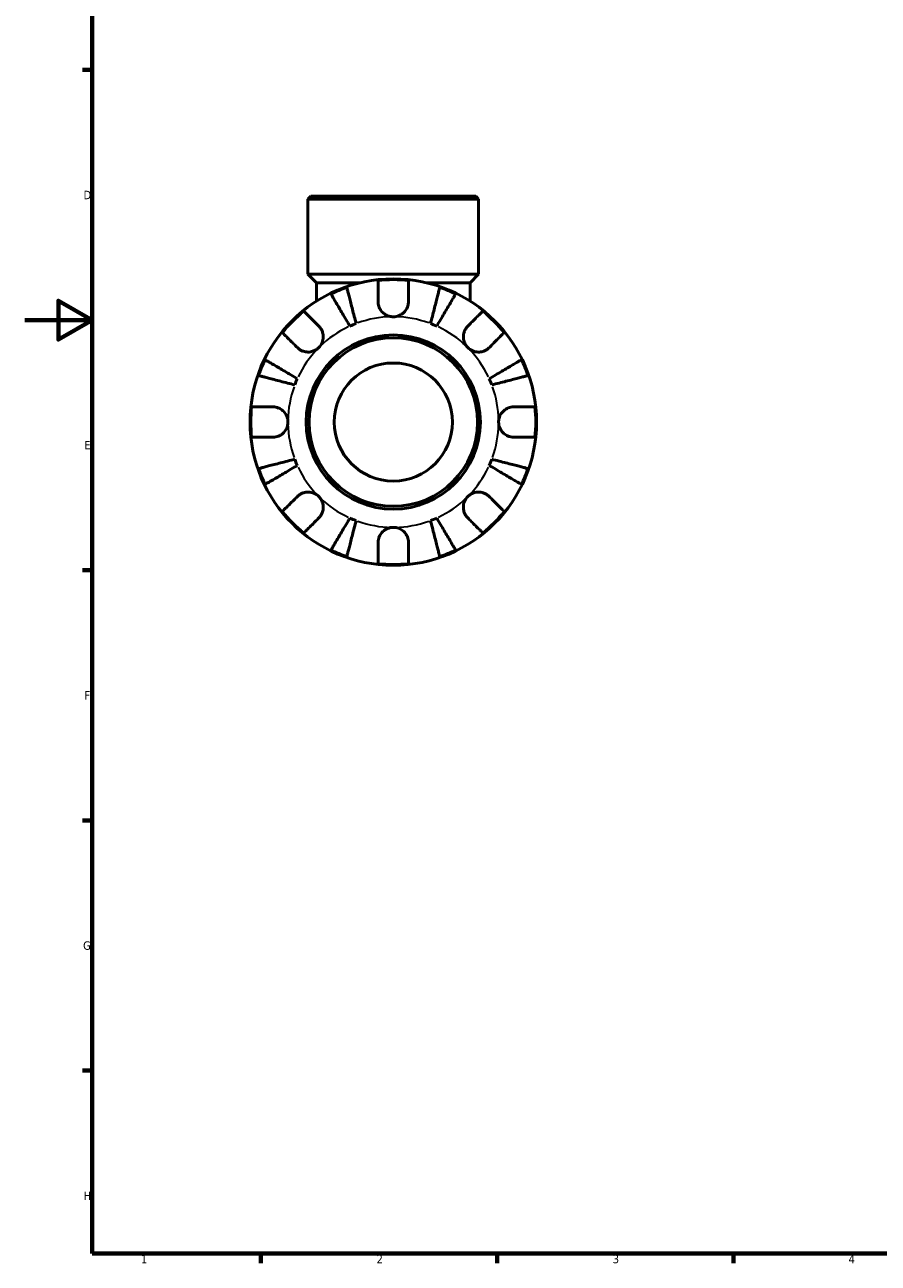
# Model space of a CAD drawing. Header units: millimetres. Extents: x 0 to 902, y 0 to 769.
# Tile 1 of 6: x 0 to 253, y 17 to 385. Entities that reach past the tile are written whole.
import ezdxf

# ---------------------------------------------------------------- set-up
doc = ezdxf.new("R2010")
doc.units = ezdxf.units.MM
for name, color, linetype, lineweight in [('Border (ISO)', 7, 'Continuous', 70), ('Visible (ISO)', 7, 'Continuous', 50), ('Visible Narrow (ISO)', 7, 'Continuous', 35)]:
    doc.layers.add(name, color=color, linetype=linetype, lineweight=lineweight)
doc.styles.add('Note Text (ISO)', font='tahoma.ttf')

# ---------------------------------------------------------------- blocks, each defined once
blk = doc.blocks.new('Borders Default Border')
at = {"layer": 'Border (ISO)'}
for p, q in [((20, 371.25), (17.1, 371.25)), ((20, 222.75), (17.1, 222.75)), ((20, 148.5), (17.1, 148.5)), ((20, 74.25), (17.1, 74.25)), ((70.08, 20), (70.08, 17.1)), ((140.17, 20), (140.17, 17.1)), ((210.25, 20), (210.25, 17.1))]:
    blk.add_line(p, q, dxfattribs=at)
at = {"layer": 'Border (ISO)', "flags": 128}
for points in [[(20, 20), (20, 574), (821, 574), (821, 20), (20, 20)], [(0, 297), (20, 297), (10, 302.77), (10, 291.23), (20, 297)]]:
    blk.add_lwpolyline(points, dxfattribs=at)
at = {"layer": 'Border (ISO)', "color": 232, "true_color": 0xca0064, "char_height": 2.5, "attachment_point": 7, "style": 'Note Text (ISO)'}
for s, insert in [('D', (17.43, 332.88)), ('E', (17.64, 258.63)), ('F', (17.7, 184.38)), ('G', (17.31, 110.08)), ('H', (17.44, 35.88)), ('1', (34.48, 17.1)), ('2', (104.37, 17.1)), ('3', (174.43, 17.05)), ('4', (244.42, 17.1))]:
    blk.add_mtext(s, dxfattribs=dict(at, insert=insert))

msp = doc.modelspace()

# ---------------------------------------------------------------- linework, layer by layer
at = {"layer": 'Visible (ISO)'}
for p, q in [((84.862, 333.741), (84.012, 332.891)), ((134.65, 332.891), (84.012, 332.891)), ((84.012, 310.641), (84.012, 332.891)), ((84.862, 333.741), (133.8, 333.741)), ((133.8, 333.741), (134.65, 332.891)), ((134.65, 310.641), (134.65, 332.891)), ((134.65, 310.641), (84.012, 310.641)), ((86.544, 308.109), (84.012, 310.641)), ((132.118, 308.109), (134.65, 310.641)), ((99.588, 308.109), (86.544, 308.109)), ((86.544, 308.109), (86.544, 302.616)), ((132.118, 308.109), (119.074, 308.109)), ((132.118, 308.109), (132.118, 302.616))]:
    msp.add_line(p, q, dxfattribs=at)
for radius in [42.5, 25.85, 25, 17.528]:
    msp.add_circle((109.331, 266.741), radius, dxfattribs=at)
for radius, start, end in [(42.273, 83.88919, 96.11081), (42.273, 109.05437, 115.94563), (42.273, 64.05437, 70.94563), (42.273, 128.88919, 141.11081), (42.273, 38.88919, 51.11081), (31.25, 110.66622, 114.33378), (31.25, 65.66622, 69.33378), (42.273, 154.05437, 160.94563), (42.273, 19.05437, 25.94563), (31.25, 155.66622, 159.33378), (31.25, 20.66622, 24.33378), (42.273, 173.88919, 186.11081), (42.273, 353.88919, 6.11081), (31.25, 200.66622, 204.33378), (31.25, 335.66622, 339.33378), (42.273, 199.05437, 205.94563), (42.273, 334.05437, 340.94563), (42.273, 218.88919, 231.11081), (42.273, 308.88919, 321.11081), (31.25, 245.66622, 249.33378), (31.25, 290.66622, 294.33378), (42.273, 244.05437, 250.94563), (42.273, 289.05437, 295.94563), (42.273, 263.88919, 276.11081)]:
    msp.add_arc((109.331, 266.741), radius, start, end, dxfattribs=at)
for points, knots in [([(104.831, 302.491), (104.831, 302.992), (104.831, 303.5), (104.831, 304.616), (104.831, 305.205), (104.831, 306.191), (104.831, 306.68), (104.831, 307.524), (104.831, 307.879), (104.831, 308.404), (104.831, 308.626), (104.831, 308.774)], [5.50227189, 5.50227189, 5.50227189, 5.50227189, 5.66172607, 5.66172607, 5.87111315, 5.87111315, 6.07951382, 6.07951382, 6.28791448, 6.28791448, 6.49007585, 6.49007585, 6.49007585, 6.49007585]), ([(113.831, 308.774), (113.831, 308.626), (113.831, 308.404), (113.831, 307.879), (113.831, 307.524), (113.831, 306.68), (113.831, 306.191), (113.831, 305.205), (113.831, 304.616), (113.831, 303.5), (113.831, 302.992), (113.831, 302.491)], [0.21343841, 0.21343841, 0.21343841, 0.21343841, 0.41559978, 0.41559978, 0.62400044, 0.62400044, 0.8324011, 0.8324011, 1.04178819, 1.04178819, 1.20124236, 1.20124236, 1.20124236, 1.20124236]), ([(95.53, 306.698), (95.567, 306.555), (95.623, 306.34), (95.754, 305.831), (95.843, 305.489), (96.054, 304.673), (96.176, 304.2), (96.423, 303.247), (96.57, 302.679), (96.886, 301.456), (97.055, 300.8), (97.378, 299.552), (97.561, 298.844), (97.936, 297.396), (98.127, 296.657), (98.302, 295.98)], [0.2134337, 0.2134337, 0.2134337, 0.2134337, 0.41601, 0.41601, 0.6243485, 0.6243485, 0.832687, 0.832687, 1.0415719, 1.0415719, 1.2504568, 1.2504568, 1.4601279, 1.4601279, 1.6697991, 1.6697991, 1.6697991, 1.6697991]), ([(120.36, 295.98), (120.535, 296.657), (120.726, 297.396), (121.1, 298.844), (121.283, 299.552), (121.606, 300.8), (121.776, 301.456), (122.092, 302.679), (122.239, 303.247), (122.485, 304.2), (122.608, 304.673), (122.819, 305.489), (122.907, 305.831), (123.039, 306.34), (123.094, 306.555), (123.131, 306.698)], [5.0161165, 5.0161165, 5.0161165, 5.0161165, 5.2257877, 5.2257877, 5.4354588, 5.4354588, 5.6443437, 5.6443437, 5.8532286, 5.8532286, 6.0615671, 6.0615671, 6.2699056, 6.2699056, 6.472482, 6.472482, 6.472482, 6.472482]), ([(96.454, 295.215), (96.099, 295.817), (95.712, 296.475), (94.953, 297.763), (94.582, 298.394), (93.927, 299.505), (93.584, 300.088), (92.943, 301.176), (92.645, 301.682), (92.145, 302.53), (91.897, 302.951), (91.47, 303.677), (91.29, 303.982), (91.023, 304.435), (90.911, 304.626), (90.836, 304.753)], [5.0161165, 5.0161165, 5.0161165, 5.0161165, 5.2257877, 5.2257877, 5.4354588, 5.4354588, 5.6443437, 5.6443437, 5.8532286, 5.8532286, 6.0615671, 6.0615671, 6.2699056, 6.2699056, 6.472482, 6.472482, 6.472482, 6.472482]), ([(109.331, 297.991), (108.912, 297.991), (108.496, 298.05), (107.606, 298.304), (107.146, 298.525), (106.357, 299.083), (106.025, 299.404), (105.509, 300.083), (105.314, 300.426), (105.075, 301.01), (105.002, 301.24), (104.899, 301.681), (104.866, 301.891), (104.836, 302.232), (104.831, 302.362), (104.831, 302.491)], [0, 0, 0, 0, 0.1255823, 0.1255823, 0.27758688, 0.27758688, 0.41565829, 0.41565829, 0.53558864, 0.53558864, 0.6106285, 0.6106285, 0.67830711, 0.67830711, 0.7205994, 0.7205994, 0.7205994, 0.7205994]), ([(113.831, 302.491), (113.831, 302.282), (113.816, 302.071), (113.756, 301.649), (113.711, 301.439), (113.574, 300.969), (113.473, 300.712), (113.122, 300.017), (112.822, 299.607), (112.053, 298.865), (111.581, 298.554), (110.515, 298.11), (109.926, 297.991), (109.331, 297.991)], [-0.72877811, -0.72877811, -0.72877811, -0.72877811, -0.65864576, -0.65864576, -0.58948737, -0.58948737, -0.50282865, -0.50282865, -0.34782332, -0.34782332, -0.17870564, -0.17870564, 0, 0, 0, 0]), ([(127.826, 304.753), (127.751, 304.626), (127.638, 304.435), (127.372, 303.982), (127.192, 303.677), (126.764, 302.951), (126.516, 302.53), (126.017, 301.682), (125.719, 301.176), (125.078, 300.088), (124.734, 299.505), (124.08, 298.394), (123.708, 297.763), (122.949, 296.475), (122.562, 295.817), (122.207, 295.215)], [0.2134337, 0.2134337, 0.2134337, 0.2134337, 0.41601, 0.41601, 0.6243485, 0.6243485, 0.832687, 0.832687, 1.0415719, 1.0415719, 1.2504568, 1.2504568, 1.4601279, 1.4601279, 1.6697991, 1.6697991, 1.6697991, 1.6697991]), ([(82.791, 299.645), (82.896, 299.54), (83.053, 299.383), (83.424, 299.012), (83.675, 298.761), (84.271, 298.164), (84.617, 297.819), (85.315, 297.121), (85.731, 296.705), (86.52, 295.915), (86.88, 295.556), (87.234, 295.202)], [0.21343841, 0.21343841, 0.21343841, 0.21343841, 0.41559978, 0.41559978, 0.62400044, 0.62400044, 0.8324011, 0.8324011, 1.04178819, 1.04178819, 1.20124236, 1.20124236, 1.20124236, 1.20124236]), ([(131.428, 295.202), (131.782, 295.556), (132.141, 295.915), (132.93, 296.705), (133.347, 297.121), (134.044, 297.819), (134.39, 298.164), (134.987, 298.761), (135.237, 299.012), (135.609, 299.383), (135.766, 299.54), (135.87, 299.645)], [5.50227189, 5.50227189, 5.50227189, 5.50227189, 5.66172607, 5.66172607, 5.87111315, 5.87111315, 6.07951382, 6.07951382, 6.28791448, 6.28791448, 6.49007585, 6.49007585, 6.49007585, 6.49007585]), ([(87.234, 295.202), (87.323, 295.113), (87.409, 295.019), (87.677, 294.702), (87.843, 294.462), (88.139, 293.928), (88.265, 293.635), (88.491, 292.887), (88.557, 292.427), (88.544, 291.395), (88.43, 290.835), (87.987, 289.759), (87.655, 289.259), (87.234, 288.838)], [-0.72474413, -0.72474413, -0.72474413, -0.72474413, -0.68292689, -0.68292689, -0.58946764, -0.58946764, -0.49014387, -0.49014387, -0.34933517, -0.34933517, -0.17856496, -0.17856496, 0, 0, 0, 0]), ([(131.428, 288.838), (131.187, 289.08), (130.974, 289.347), (130.6, 289.946), (130.445, 290.277), (130.18, 291.089), (130.105, 291.575), (130.114, 292.526), (130.19, 292.981), (130.429, 293.714), (130.557, 294), (130.86, 294.526), (131.031, 294.764), (131.288, 295.058), (131.357, 295.131), (131.428, 295.202)], [0, 0, 0, 0, 0.10230486, 0.10230486, 0.2116531, 0.2116531, 0.35868741, 0.35868741, 0.49861539, 0.49861539, 0.59613895, 0.59613895, 0.69034298, 0.69034298, 0.72355027, 0.72355027, 0.72355027, 0.72355027]), ([(80.87, 288.838), (80.516, 289.192), (80.157, 289.552), (79.367, 290.341), (78.951, 290.757), (78.253, 291.455), (77.908, 291.801), (77.311, 292.397), (77.06, 292.648), (76.689, 293.019), (76.532, 293.176), (76.427, 293.281)], [5.50227189, 5.50227189, 5.50227189, 5.50227189, 5.66172607, 5.66172607, 5.87111315, 5.87111315, 6.07951382, 6.07951382, 6.28791448, 6.28791448, 6.49007585, 6.49007585, 6.49007585, 6.49007585]), ([(142.234, 293.281), (142.13, 293.176), (141.973, 293.019), (141.601, 292.648), (141.351, 292.397), (140.754, 291.801), (140.408, 291.455), (139.71, 290.757), (139.294, 290.341), (138.505, 289.552), (138.146, 289.192), (137.792, 288.838)], [0.21343841, 0.21343841, 0.21343841, 0.21343841, 0.41559978, 0.41559978, 0.62400044, 0.62400044, 0.8324011, 0.8324011, 1.04178819, 1.04178819, 1.20124236, 1.20124236, 1.20124236, 1.20124236]), ([(87.234, 288.838), (86.992, 288.597), (86.725, 288.384), (86.126, 288.011), (85.795, 287.856), (84.983, 287.591), (84.497, 287.516), (83.546, 287.525), (83.091, 287.601), (82.358, 287.839), (82.072, 287.967), (81.546, 288.27), (81.308, 288.442), (81.014, 288.698), (80.941, 288.767), (80.87, 288.838)], [0, 0, 0, 0, 0.10230486, 0.10230486, 0.2116531, 0.2116531, 0.35868741, 0.35868741, 0.49861539, 0.49861539, 0.59613895, 0.59613895, 0.69034298, 0.69034298, 0.72355027, 0.72355027, 0.72355027, 0.72355027]), ([(137.792, 288.838), (137.703, 288.749), (137.609, 288.663), (137.292, 288.395), (137.052, 288.229), (136.518, 287.933), (136.224, 287.807), (135.477, 287.581), (135.017, 287.515), (133.985, 287.528), (133.424, 287.642), (132.349, 288.085), (131.849, 288.417), (131.428, 288.838)], [-0.72474413, -0.72474413, -0.72474413, -0.72474413, -0.68292689, -0.68292689, -0.58946764, -0.58946764, -0.49014387, -0.49014387, -0.34933517, -0.34933517, -0.17856496, -0.17856496, 0, 0, 0, 0]), ([(71.319, 285.236), (71.446, 285.161), (71.637, 285.049), (72.09, 284.782), (72.395, 284.602), (73.121, 284.175), (73.542, 283.927), (74.39, 283.427), (74.896, 283.129), (75.984, 282.488), (76.567, 282.145), (77.678, 281.49), (78.309, 281.119), (79.597, 280.36), (80.255, 279.973), (80.857, 279.618)], [0.2134337, 0.2134337, 0.2134337, 0.2134337, 0.41601, 0.41601, 0.6243485, 0.6243485, 0.832687, 0.832687, 1.0415719, 1.0415719, 1.2504568, 1.2504568, 1.4601279, 1.4601279, 1.6697991, 1.6697991, 1.6697991, 1.6697991]), ([(137.804, 279.618), (138.407, 279.973), (139.064, 280.36), (140.353, 281.119), (140.983, 281.49), (142.094, 282.145), (142.677, 282.488), (143.766, 283.129), (144.272, 283.427), (145.12, 283.927), (145.541, 284.175), (146.267, 284.602), (146.572, 284.782), (147.024, 285.049), (147.215, 285.161), (147.343, 285.236)], [5.0161165, 5.0161165, 5.0161165, 5.0161165, 5.2257877, 5.2257877, 5.4354588, 5.4354588, 5.6443437, 5.6443437, 5.8532286, 5.8532286, 6.0615671, 6.0615671, 6.2699056, 6.2699056, 6.472482, 6.472482, 6.472482, 6.472482]), ([(80.092, 277.77), (79.415, 277.945), (78.676, 278.136), (77.228, 278.511), (76.52, 278.694), (75.272, 279.017), (74.616, 279.186), (73.393, 279.502), (72.825, 279.649), (71.872, 279.896), (71.399, 280.018), (70.583, 280.229), (70.241, 280.318), (69.732, 280.449), (69.517, 280.505), (69.374, 280.542)], [5.0161165, 5.0161165, 5.0161165, 5.0161165, 5.2257877, 5.2257877, 5.4354588, 5.4354588, 5.6443437, 5.6443437, 5.8532286, 5.8532286, 6.0615671, 6.0615671, 6.2699056, 6.2699056, 6.472482, 6.472482, 6.472482, 6.472482]), ([(149.287, 280.542), (149.144, 280.505), (148.929, 280.449), (148.421, 280.318), (148.078, 280.229), (147.262, 280.018), (146.789, 279.896), (145.836, 279.649), (145.268, 279.502), (144.045, 279.186), (143.39, 279.017), (142.141, 278.694), (141.433, 278.511), (139.986, 278.136), (139.246, 277.945), (138.57, 277.77)], [0.2134337, 0.2134337, 0.2134337, 0.2134337, 0.41601, 0.41601, 0.6243485, 0.6243485, 0.832687, 0.832687, 1.0415719, 1.0415719, 1.2504568, 1.2504568, 1.4601279, 1.4601279, 1.6697991, 1.6697991, 1.6697991, 1.6697991]), ([(67.298, 271.241), (67.446, 271.241), (67.668, 271.241), (68.193, 271.241), (68.548, 271.241), (69.392, 271.241), (69.881, 271.241), (70.867, 271.241), (71.456, 271.241), (72.572, 271.241), (73.08, 271.241), (73.581, 271.241)], [0.21343841, 0.21343841, 0.21343841, 0.21343841, 0.41559978, 0.41559978, 0.62400044, 0.62400044, 0.8324011, 0.8324011, 1.04178819, 1.04178819, 1.20124236, 1.20124236, 1.20124236, 1.20124236]), ([(73.581, 271.241), (73.736, 271.241), (73.892, 271.233), (74.312, 271.189), (74.576, 271.138), (75.127, 270.978), (75.412, 270.863), (76.099, 270.5), (76.478, 270.217), (77.202, 269.472), (77.516, 268.996), (77.963, 267.924), (78.081, 267.336), (78.081, 266.741)], [-0.71968867, -0.71968867, -0.71968867, -0.71968867, -0.66913349, -0.66913349, -0.58448293, -0.58448293, -0.49008499, -0.49008499, -0.34765985, -0.34765985, -0.17827673, -0.17827673, 0, 0, 0, 0]), ([(140.581, 266.741), (140.581, 267.142), (140.634, 267.541), (140.857, 268.355), (141.036, 268.762), (141.58, 269.628), (141.979, 270.051), (142.746, 270.607), (143.071, 270.784), (143.67, 271.024), (143.936, 271.102), (144.482, 271.21), (144.762, 271.238), (145.052, 271.241), (145.066, 271.241), (145.081, 271.241)], [-3.12621297, -3.12621297, -3.12621297, -3.12621297, -3.00592131, -3.00592131, -2.87295675, -2.87295675, -2.69789372, -2.69789372, -2.58338701, -2.58338701, -2.49547573, -2.49547573, -2.40310236, -2.40310236, -2.39831682, -2.39831682, -2.39831682, -2.39831682]), ([(145.081, 271.241), (145.581, 271.241), (146.089, 271.241), (147.205, 271.241), (147.794, 271.241), (148.781, 271.241), (149.27, 271.241), (150.114, 271.241), (150.468, 271.241), (150.993, 271.241), (151.215, 271.241), (151.363, 271.241)], [5.50227189, 5.50227189, 5.50227189, 5.50227189, 5.66172607, 5.66172607, 5.87111315, 5.87111315, 6.07951382, 6.07951382, 6.28791448, 6.28791448, 6.49007585, 6.49007585, 6.49007585, 6.49007585]), ([(78.081, 266.741), (78.081, 266.34), (78.027, 265.941), (77.805, 265.127), (77.625, 264.72), (77.082, 263.855), (76.683, 263.431), (75.915, 262.876), (75.59, 262.698), (74.991, 262.459), (74.726, 262.381), (74.179, 262.272), (73.899, 262.244), (73.609, 262.241), (73.595, 262.241), (73.581, 262.241)], [-3.12621297, -3.12621297, -3.12621297, -3.12621297, -3.00592131, -3.00592131, -2.87295675, -2.87295675, -2.69789372, -2.69789372, -2.58338701, -2.58338701, -2.49547573, -2.49547573, -2.40310236, -2.40310236, -2.39831682, -2.39831682, -2.39831682, -2.39831682]), ([(145.081, 262.241), (144.926, 262.241), (144.769, 262.249), (144.349, 262.293), (144.086, 262.344), (143.534, 262.505), (143.249, 262.619), (142.563, 262.982), (142.183, 263.266), (141.459, 264.011), (141.145, 264.487), (140.698, 265.558), (140.581, 266.147), (140.581, 266.741)], [-0.71968867, -0.71968867, -0.71968867, -0.71968867, -0.66913349, -0.66913349, -0.58448293, -0.58448293, -0.49008499, -0.49008499, -0.34765985, -0.34765985, -0.17827673, -0.17827673, 0, 0, 0, 0]), ([(73.581, 262.241), (73.08, 262.241), (72.572, 262.241), (71.456, 262.241), (70.867, 262.241), (69.881, 262.241), (69.392, 262.241), (68.548, 262.241), (68.193, 262.241), (67.668, 262.241), (67.446, 262.241), (67.298, 262.241)], [5.50227189, 5.50227189, 5.50227189, 5.50227189, 5.66172607, 5.66172607, 5.87111315, 5.87111315, 6.07951382, 6.07951382, 6.28791448, 6.28791448, 6.49007585, 6.49007585, 6.49007585, 6.49007585]), ([(151.363, 262.241), (151.215, 262.241), (150.993, 262.241), (150.468, 262.241), (150.114, 262.241), (149.27, 262.241), (148.781, 262.241), (147.794, 262.241), (147.205, 262.241), (146.089, 262.241), (145.581, 262.241), (145.081, 262.241)], [0.21343841, 0.21343841, 0.21343841, 0.21343841, 0.41559978, 0.41559978, 0.62400044, 0.62400044, 0.8324011, 0.8324011, 1.04178819, 1.04178819, 1.20124236, 1.20124236, 1.20124236, 1.20124236]), ([(69.374, 252.941), (69.517, 252.978), (69.732, 253.033), (70.241, 253.165), (70.583, 253.253), (71.399, 253.464), (71.872, 253.587), (72.825, 253.833), (73.393, 253.98), (74.616, 254.296), (75.272, 254.466), (76.52, 254.789), (77.228, 254.972), (78.676, 255.346), (79.415, 255.537), (80.092, 255.712)], [0.2134337, 0.2134337, 0.2134337, 0.2134337, 0.41601, 0.41601, 0.6243485, 0.6243485, 0.832687, 0.832687, 1.0415719, 1.0415719, 1.2504568, 1.2504568, 1.4601279, 1.4601279, 1.6697991, 1.6697991, 1.6697991, 1.6697991]), ([(80.857, 253.865), (80.255, 253.51), (79.597, 253.123), (78.309, 252.364), (77.678, 251.992), (76.567, 251.338), (75.984, 250.994), (74.896, 250.353), (74.39, 250.055), (73.542, 249.556), (73.121, 249.308), (72.395, 248.88), (72.09, 248.7), (71.637, 248.434), (71.446, 248.321), (71.319, 248.246)], [5.0161165, 5.0161165, 5.0161165, 5.0161165, 5.2257877, 5.2257877, 5.4354588, 5.4354588, 5.6443437, 5.6443437, 5.8532286, 5.8532286, 6.0615671, 6.0615671, 6.2699056, 6.2699056, 6.472482, 6.472482, 6.472482, 6.472482]), ([(147.343, 248.246), (147.215, 248.321), (147.024, 248.434), (146.572, 248.7), (146.267, 248.88), (145.541, 249.308), (145.12, 249.556), (144.272, 250.055), (143.766, 250.353), (142.677, 250.994), (142.094, 251.338), (140.983, 251.992), (140.353, 252.364), (139.064, 253.123), (138.407, 253.51), (137.804, 253.865)], [0.2134337, 0.2134337, 0.2134337, 0.2134337, 0.41601, 0.41601, 0.6243485, 0.6243485, 0.832687, 0.832687, 1.0415719, 1.0415719, 1.2504568, 1.2504568, 1.4601279, 1.4601279, 1.6697991, 1.6697991, 1.6697991, 1.6697991]), ([(138.57, 255.712), (139.246, 255.537), (139.986, 255.346), (141.433, 254.972), (142.141, 254.789), (143.39, 254.466), (144.045, 254.296), (145.268, 253.98), (145.836, 253.833), (146.789, 253.587), (147.262, 253.464), (148.078, 253.253), (148.421, 253.165), (148.929, 253.033), (149.144, 252.978), (149.287, 252.941)], [5.0161165, 5.0161165, 5.0161165, 5.0161165, 5.2257877, 5.2257877, 5.4354588, 5.4354588, 5.6443437, 5.6443437, 5.8532286, 5.8532286, 6.0615671, 6.0615671, 6.2699056, 6.2699056, 6.472482, 6.472482, 6.472482, 6.472482]), ([(76.427, 240.202), (76.532, 240.306), (76.689, 240.463), (77.06, 240.835), (77.311, 241.085), (77.908, 241.682), (78.253, 242.028), (78.951, 242.725), (79.367, 243.142), (80.157, 243.931), (80.516, 244.29), (80.87, 244.644)], [0.21343841, 0.21343841, 0.21343841, 0.21343841, 0.41559978, 0.41559978, 0.62400044, 0.62400044, 0.8324011, 0.8324011, 1.04178819, 1.04178819, 1.20124236, 1.20124236, 1.20124236, 1.20124236]), ([(80.87, 244.644), (80.959, 244.733), (81.053, 244.82), (81.37, 245.087), (81.61, 245.254), (82.144, 245.55), (82.437, 245.675), (83.185, 245.902), (83.645, 245.968), (84.677, 245.954), (85.237, 245.84), (86.313, 245.398), (86.813, 245.065), (87.234, 244.644)], [-0.72474413, -0.72474413, -0.72474413, -0.72474413, -0.68292689, -0.68292689, -0.58946764, -0.58946764, -0.49014387, -0.49014387, -0.34933517, -0.34933517, -0.17856496, -0.17856496, 0, 0, 0, 0]), ([(87.234, 244.644), (87.475, 244.403), (87.688, 244.135), (88.061, 243.537), (88.216, 243.206), (88.481, 242.394), (88.556, 241.908), (88.547, 240.957), (88.471, 240.502), (88.233, 239.768), (88.105, 239.483), (87.802, 238.957), (87.63, 238.719), (87.374, 238.425), (87.305, 238.351), (87.234, 238.28)], [0, 0, 0, 0, 0.10230486, 0.10230486, 0.2116531, 0.2116531, 0.35868741, 0.35868741, 0.49861539, 0.49861539, 0.59613895, 0.59613895, 0.69034298, 0.69034298, 0.72355027, 0.72355027, 0.72355027, 0.72355027]), ([(131.428, 238.28), (131.339, 238.369), (131.252, 238.463), (130.985, 238.78), (130.818, 239.02), (130.522, 239.554), (130.397, 239.848), (130.17, 240.595), (130.104, 241.055), (130.118, 242.087), (130.232, 242.648), (130.674, 243.723), (131.007, 244.223), (131.428, 244.644)], [-0.72474413, -0.72474413, -0.72474413, -0.72474413, -0.68292689, -0.68292689, -0.58946764, -0.58946764, -0.49014387, -0.49014387, -0.34933517, -0.34933517, -0.17856496, -0.17856496, 0, 0, 0, 0]), ([(131.428, 244.644), (131.669, 244.885), (131.937, 245.098), (132.535, 245.472), (132.866, 245.627), (133.678, 245.892), (134.164, 245.967), (135.115, 245.958), (135.57, 245.882), (136.304, 245.643), (136.589, 245.515), (137.115, 245.212), (137.353, 245.041), (137.647, 244.784), (137.721, 244.715), (137.792, 244.644)], [0, 0, 0, 0, 0.10230486, 0.10230486, 0.2116531, 0.2116531, 0.35868741, 0.35868741, 0.49861539, 0.49861539, 0.59613895, 0.59613895, 0.69034298, 0.69034298, 0.72355027, 0.72355027, 0.72355027, 0.72355027]), ([(137.792, 244.644), (138.146, 244.29), (138.505, 243.931), (139.294, 243.142), (139.71, 242.725), (140.408, 242.028), (140.754, 241.682), (141.351, 241.085), (141.601, 240.835), (141.973, 240.463), (142.13, 240.306), (142.234, 240.202)], [5.50227189, 5.50227189, 5.50227189, 5.50227189, 5.66172607, 5.66172607, 5.87111315, 5.87111315, 6.07951382, 6.07951382, 6.28791448, 6.28791448, 6.49007585, 6.49007585, 6.49007585, 6.49007585]), ([(87.234, 238.28), (86.88, 237.926), (86.52, 237.567), (85.731, 236.778), (85.315, 236.362), (84.617, 235.664), (84.271, 235.318), (83.675, 234.721), (83.424, 234.471), (83.053, 234.099), (82.896, 233.942), (82.791, 233.838)], [5.50227189, 5.50227189, 5.50227189, 5.50227189, 5.66172607, 5.66172607, 5.87111315, 5.87111315, 6.07951382, 6.07951382, 6.28791448, 6.28791448, 6.49007585, 6.49007585, 6.49007585, 6.49007585]), ([(90.836, 228.729), (90.911, 228.857), (91.023, 229.048), (91.29, 229.5), (91.47, 229.805), (91.897, 230.531), (92.145, 230.952), (92.645, 231.8), (92.943, 232.306), (93.584, 233.395), (93.927, 233.978), (94.582, 235.089), (94.953, 235.719), (95.712, 237.008), (96.099, 237.665), (96.454, 238.268)], [0.2134337, 0.2134337, 0.2134337, 0.2134337, 0.41601, 0.41601, 0.6243485, 0.6243485, 0.832687, 0.832687, 1.0415719, 1.0415719, 1.2504568, 1.2504568, 1.4601279, 1.4601279, 1.6697991, 1.6697991, 1.6697991, 1.6697991]), ([(98.302, 237.502), (98.127, 236.826), (97.936, 236.086), (97.561, 234.639), (97.378, 233.93), (97.055, 232.682), (96.886, 232.027), (96.57, 230.804), (96.423, 230.236), (96.176, 229.283), (96.054, 228.81), (95.843, 227.994), (95.754, 227.651), (95.623, 227.143), (95.567, 226.928), (95.53, 226.785)], [5.0161165, 5.0161165, 5.0161165, 5.0161165, 5.2257877, 5.2257877, 5.4354588, 5.4354588, 5.6443437, 5.6443437, 5.8532286, 5.8532286, 6.0615671, 6.0615671, 6.2699056, 6.2699056, 6.472482, 6.472482, 6.472482, 6.472482]), ([(104.831, 230.991), (104.831, 231.146), (104.839, 231.303), (104.883, 231.723), (104.934, 231.986), (105.094, 232.538), (105.209, 232.823), (105.572, 233.509), (105.855, 233.889), (106.6, 234.613), (107.076, 234.927), (108.148, 235.374), (108.736, 235.491), (109.331, 235.491)], [-0.71968867, -0.71968867, -0.71968867, -0.71968867, -0.66913349, -0.66913349, -0.58448293, -0.58448293, -0.49008499, -0.49008499, -0.34765985, -0.34765985, -0.17827673, -0.17827673, 0, 0, 0, 0]), ([(109.331, 235.491), (109.732, 235.491), (110.131, 235.438), (110.945, 235.215), (111.352, 235.036), (112.217, 234.492), (112.641, 234.093), (113.196, 233.326), (113.374, 233.001), (113.613, 232.402), (113.691, 232.136), (113.8, 231.59), (113.828, 231.31), (113.831, 231.02), (113.831, 231.006), (113.831, 230.991)], [-3.12621297, -3.12621297, -3.12621297, -3.12621297, -3.00592131, -3.00592131, -2.87295675, -2.87295675, -2.69789372, -2.69789372, -2.58338701, -2.58338701, -2.49547573, -2.49547573, -2.40310236, -2.40310236, -2.39831682, -2.39831682, -2.39831682, -2.39831682]), ([(123.131, 226.785), (123.094, 226.928), (123.039, 227.143), (122.907, 227.651), (122.819, 227.994), (122.608, 228.81), (122.485, 229.283), (122.239, 230.236), (122.092, 230.804), (121.776, 232.027), (121.606, 232.682), (121.283, 233.93), (121.1, 234.639), (120.726, 236.086), (120.535, 236.826), (120.36, 237.502)], [0.2134337, 0.2134337, 0.2134337, 0.2134337, 0.41601, 0.41601, 0.6243485, 0.6243485, 0.832687, 0.832687, 1.0415719, 1.0415719, 1.2504568, 1.2504568, 1.4601279, 1.4601279, 1.6697991, 1.6697991, 1.6697991, 1.6697991]), ([(122.207, 238.268), (122.562, 237.665), (122.949, 237.008), (123.708, 235.719), (124.08, 235.089), (124.734, 233.978), (125.078, 233.395), (125.719, 232.306), (126.017, 231.8), (126.516, 230.952), (126.764, 230.531), (127.192, 229.805), (127.372, 229.5), (127.638, 229.048), (127.751, 228.857), (127.826, 228.729)], [5.0161165, 5.0161165, 5.0161165, 5.0161165, 5.2257877, 5.2257877, 5.4354588, 5.4354588, 5.6443437, 5.6443437, 5.8532286, 5.8532286, 6.0615671, 6.0615671, 6.2699056, 6.2699056, 6.472482, 6.472482, 6.472482, 6.472482]), ([(135.87, 233.838), (135.766, 233.942), (135.609, 234.099), (135.237, 234.471), (134.987, 234.721), (134.39, 235.318), (134.044, 235.664), (133.347, 236.362), (132.93, 236.778), (132.141, 237.567), (131.782, 237.926), (131.428, 238.28)], [0.21343841, 0.21343841, 0.21343841, 0.21343841, 0.41559978, 0.41559978, 0.62400044, 0.62400044, 0.8324011, 0.8324011, 1.04178819, 1.04178819, 1.20124236, 1.20124236, 1.20124236, 1.20124236]), ([(104.831, 224.709), (104.831, 224.857), (104.831, 225.079), (104.831, 225.604), (104.831, 225.958), (104.831, 226.802), (104.831, 227.291), (104.831, 228.278), (104.831, 228.867), (104.831, 229.983), (104.831, 230.491), (104.831, 230.991)], [0.21343841, 0.21343841, 0.21343841, 0.21343841, 0.41559978, 0.41559978, 0.62400044, 0.62400044, 0.8324011, 0.8324011, 1.04178819, 1.04178819, 1.20124236, 1.20124236, 1.20124236, 1.20124236]), ([(113.831, 230.991), (113.831, 230.491), (113.831, 229.983), (113.831, 228.867), (113.831, 228.278), (113.831, 227.291), (113.831, 226.802), (113.831, 225.958), (113.831, 225.604), (113.831, 225.079), (113.831, 224.857), (113.831, 224.709)], [5.50227189, 5.50227189, 5.50227189, 5.50227189, 5.66172607, 5.66172607, 5.87111315, 5.87111315, 6.07951382, 6.07951382, 6.28791448, 6.28791448, 6.49007585, 6.49007585, 6.49007585, 6.49007585])]:
    msp.add_open_spline(points, degree=3, knots=knots, dxfattribs=at)
at = {"layer": 'Visible Narrow (ISO)'}
for start, end in [(91.03331, 109.63291), (70.36709, 88.96669), (115.36709, 133.96669), (46.03331, 64.63291), (136.03331, 154.63291), (25.36709, 43.96669), (160.36709, 178.96669), (1.03331, 19.63291), (181.03331, 199.63291), (340.36709, 358.96669), (205.36709, 223.96669), (316.03331, 334.63291), (226.03331, 244.63291), (295.36709, 313.96669), (250.36709, 268.96669), (271.03331, 289.63291)]:
    msp.add_arc((109.331, 266.741), 31.25, start, end, dxfattribs=at)

# ---------------------------------------------------------------- block references
msp.add_blockref('Borders Default Border', (0, 0))

doc.saveas('drawing.dxf')
